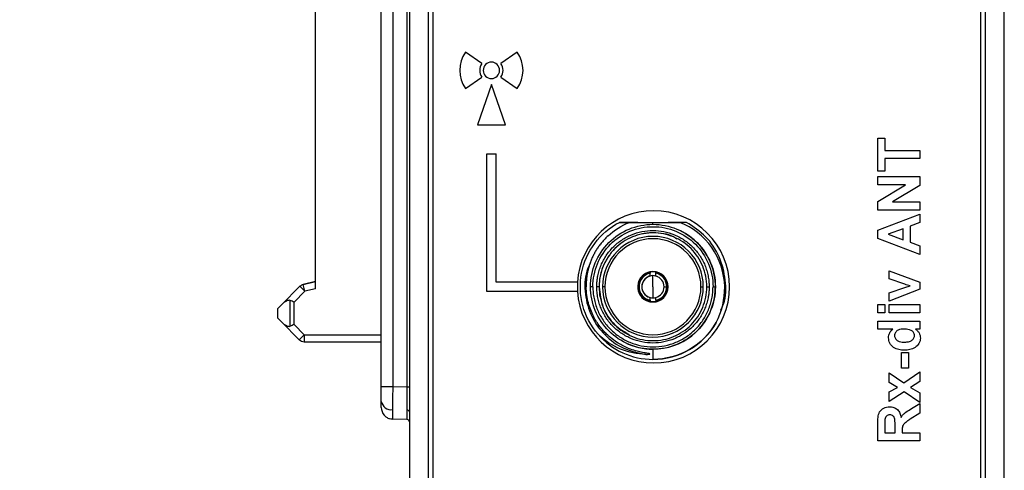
# Model space of a CAD drawing. Header units: millimetres. Extents: x 0 to 420, y 0 to 297.
# Tile 24 of 87: x 144 to 165, y 151 to 160. Entities that reach past the tile are written whole.
import ezdxf

# ---------------------------------------------------------------- set-up
doc = ezdxf.new("R2010")
doc.units = ezdxf.units.MM
doc.linetypes.add('SLD-Solido', pattern=[0])
doc.layers.add('BLOCCO', color=7, linetype='SLD-Solido')
doc.styles.add('SLDTEXTSTYLE12', font='GOTHIC.TTF', dxfattribs={"width": 0.913})
doc.dimstyles.new('SLDDIMSTYLE0', dxfattribs={"dimtxt": 3.5, "dimasz": 3, "dimexe": 0, "dimexo": 0.0625, "dimgap": 0.875, "dimtad": 1, "dimdec": 0, "dimlfac": 2, "dimrnd": 1e-09, "dimzin": 12, "dimdsep": 46, "dimtxsty": 'SLDTEXTSTYLE12', "dimsah": 1, "dimcen": 0.09, "dimadec": 0, "dimazin": 3, "dimtfac": 1, "dimtdec": 0, "dimtofl": 0, "dimtmove": 0, "dimatfit": 3, "dimfxl": 0, "dimfrac": 2, "dimtolj": 1, "dimtzin": 12, "dimarcsym": 0})
doc.dimstyles.new('SLDDIMSTYLE1', dxfattribs={"dimtxt": 3.5, "dimasz": 3, "dimexe": 0, "dimexo": 0.0625, "dimgap": 0.875, "dimtad": 1, "dimdec": 1, "dimlfac": 2, "dimrnd": 1e-09, "dimzin": 12, "dimdsep": 46, "dimtxsty": 'SLDTEXTSTYLE12', "dimsah": 1, "dimcen": 0.09, "dimadec": 0, "dimazin": 3, "dimtfac": 1, "dimtofl": 0, "dimtmove": 0, "dimatfit": 3, "dimfxl": 0, "dimfrac": 2, "dimtolj": 1, "dimtzin": 12, "dimarcsym": 0})

# ---------------------------------------------------------------- blocks, each defined once
blk = doc.blocks.new('_D')
at = {"layer": 'BLOCCO'}
for p, q in [((159.647, 179.128), (138.239, 179.128)), ((139.239, 179.128), (139.239, 124.157)), ((159.647, 124.157), (138.239, 124.157))]:
    blk.add_line(p, q, dxfattribs=at)
for points in [[(139.239, 179.128), (138.739, 176.128), (139.739, 176.128)], [(139.239, 124.157), (139.739, 127.157), (138.739, 127.157)]]:
    blk.add_solid(points, dxfattribs=at)
at = {"layer": 'BLOCCO', "insert": (134.769, 147.763), "char_height": 3.5, "attachment_point": 1, "rotation": 90, "style": 'SLDTEXTSTYLE12'}
blk.add_mtext('110', dxfattribs=at)
blk = doc.blocks.new('_D_1')
at = {"layer": 'BLOCCO'}
for p, q in [((154.963, 183.724), (126.239, 183.724)), ((127.239, 183.724), (127.239, 120.813)), ((157.397, 120.813), (126.239, 120.813))]:
    blk.add_line(p, q, dxfattribs=at)
for points in [[(127.239, 183.724), (126.739, 180.724), (127.739, 180.724)], [(127.239, 120.813), (127.739, 123.813), (126.739, 123.813)]]:
    blk.add_solid(points, dxfattribs=at)
at = {"layer": 'BLOCCO', "insert": (122.769, 146.45), "char_height": 3.5, "attachment_point": 1, "rotation": 90, "style": 'SLDTEXTSTYLE12'}
blk.add_mtext('125.8', dxfattribs=at)
blk = doc.blocks.new('_D_2')
at = {"layer": 'BLOCCO'}
for p, q in [((159.647, 179.128), (132.239, 179.128)), ((133.239, 179.128), (133.239, 120.813)), ((157.397, 120.813), (132.239, 120.813))]:
    blk.add_line(p, q, dxfattribs=at)
for points in [[(133.239, 179.128), (132.739, 176.128), (133.739, 176.128)], [(133.239, 120.813), (133.739, 123.813), (132.739, 123.813)]]:
    blk.add_solid(points, dxfattribs=at)
at = {"layer": 'BLOCCO', "insert": (128.769, 146.091), "char_height": 3.5, "attachment_point": 1, "rotation": 90, "style": 'SLDTEXTSTYLE12'}
blk.add_mtext('117', dxfattribs=at)

msp = doc.modelspace()

# ---------------------------------------------------------------- linework, layer by layer
at = {"color": 7, "linetype": 'SLD-Solido', "lineweight": 25}
for p, q in [((164.3467, 126.6568), (164.3467, 177.2241)), ((152.0467, 176.9911), (152.0467, 126.2604)), ((152.4467, 176.994), (152.4467, 126.6568)), ((164.3477, 126.6558), (164.3477, 177.1033)), ((164.7467, 126.2575), (164.7467, 177.0975)), ((152.5467, 176.0068), (152.5467, 126.6568)), ((164.2467, 126.6568), (164.2467, 176.0068)), ((151.4467, 152.4659), (151.4467, 170.8977)), ((151.6901, 170.8977), (151.6901, 152.4659)), ((151.998, 152.4579), (151.998, 170.9058)), ((150.0393, 154.5519), (150.0393, 168.7638)), ((153.5919, 159.3552), (153.2438, 159.599)), ((154.3496, 159.599), (154.0015, 159.3552)), ((153.2438, 158.8247), (153.5919, 159.0684)), ((153.7967, 158.9118), (153.4967, 158.0518)), ((154.0967, 158.0518), (153.7967, 158.9118)), ((154.0015, 159.0684), (154.3496, 158.8247)), ((153.4967, 158.0518), (154.0967, 158.0518)), ((162.0455, 157.7658), (162.1953, 157.7658)), ((162.0455, 157.0628), (162.0455, 157.7658)), ((162.1953, 157.7658), (162.1953, 157.5007)), ((162.1953, 157.5007), (162.9444, 157.5007)), ((162.9444, 157.5007), (162.9444, 157.3279)), ((153.6967, 154.4918), (153.6967, 157.4268)), ((153.6967, 157.4268), (153.8967, 157.4268)), ((153.8967, 154.6918), (153.8967, 157.4268)), ((162.1953, 157.3279), (162.1953, 157.0628)), ((162.9444, 157.3279), (162.1953, 157.3279)), ((162.1953, 157.0628), (162.0455, 157.0628)), ((162.0455, 156.9443), (162.9444, 156.9443)), ((162.0455, 156.7715), (162.0455, 156.9443)), ((162.9444, 156.9443), (162.9444, 156.7581)), ((162.6365, 156.7715), (162.0455, 156.7715)), ((162.0455, 156.4104), (162.6365, 156.7715)), ((162.9444, 156.7581), (162.3628, 156.4027)), ((162.0455, 156.2298), (162.0455, 156.4104)), ((162.3628, 156.4027), (162.9444, 156.4027)), ((162.9444, 156.4027), (162.9444, 156.2298)), ((162.9444, 156.2298), (162.0455, 156.2298)), ((162.0455, 155.8045), (162.9444, 156.1459)), ((162.9444, 156.1459), (162.9444, 155.9626)), ((157.2457, 155.926), (157.2457, 155.9685)), ((157.8416, 155.7853), (157.8416, 155.7853)), ((157.9611, 155.9685), (157.9611, 155.9685)), ((157.9611, 155.9685), (157.9611, 155.9685)), ((157.9611, 155.9685), (157.9611, 155.9685)), ((157.9611, 155.9685), (157.9611, 155.9685)), ((157.9611, 155.9685), (157.9611, 155.9685)), ((157.9611, 155.9685), (157.9611, 155.9685)), ((157.9611, 155.9685), (157.9611, 155.9685)), ((157.9611, 155.9685), (157.9611, 155.9685)), ((157.9611, 155.9685), (157.9611, 155.9685)), ((157.9611, 155.9685), (157.9611, 155.9685)), ((157.9611, 155.9685), (157.9611, 155.9685)), ((157.9611, 155.9685), (157.9611, 155.9685)), ((157.9611, 155.9685), (157.9611, 155.9685)), ((157.9611, 155.9685), (157.9611, 155.9685)), ((162.0455, 155.6214), (162.0455, 155.8045)), ((162.5872, 155.8319), (162.2645, 155.7137)), ((162.5872, 155.596), (162.5872, 155.8319)), ((162.9444, 155.9626), (162.737, 155.8868)), ((162.737, 155.8868), (162.737, 155.5418)), ((157.2457, 155.7435), (157.2457, 155.7435)), ((162.9444, 155.2816), (162.0455, 155.6214)), ((162.2645, 155.7137), (162.5872, 155.596)), ((162.737, 155.5418), (162.9444, 155.466)), ((162.9444, 155.466), (162.9444, 155.2816)), ((157.2457, 154.9185), (157.2457, 154.9185)), ((157.2457, 154.911), (157.2457, 154.9185)), ((162.2875, 154.7623), (162.2875, 154.9351)), ((162.2875, 154.9351), (162.9444, 154.6883)), ((157.1832, 154.9047), (157.1832, 154.9047)), ((157.1832, 154.9047), (157.1832, 154.882)), ((157.1832, 154.8226), (157.1832, 154.9047)), ((157.1832, 154.8226), (157.1832, 154.8226)), ((157.2457, 154.831), (157.2457, 154.831)), ((157.2457, 154.5935), (157.2457, 154.831)), ((157.3082, 154.882), (157.3082, 154.9047)), ((157.3082, 154.8226), (157.3082, 154.8226)), ((157.3877, 154.8774), (157.3877, 154.8774)), ((162.6228, 154.6463), (162.2875, 154.7623)), ((149.7097, 154.6032), (149.3143, 154.2078)), ((149.7097, 154.6032), (149.3143, 154.2078)), ((149.8157, 154.4971), (149.7097, 154.6032)), ((149.7097, 154.6032), (149.7097, 154.6032)), ((150.0393, 154.7063), (149.78, 154.6428)), ((149.78, 154.6428), (150.0393, 154.7063)), ((149.8157, 154.4971), (149.78, 154.6428)), ((149.78, 154.6428), (149.78, 154.6428)), ((150.0393, 154.5519), (149.8157, 154.4971)), ((155.6317, 154.6918), (153.8967, 154.6918)), ((155.9632, 154.5935), (155.9132, 154.5935)), ((156.0957, 154.5935), (156.0457, 154.5935)), ((156.2207, 154.5935), (156.1707, 154.5935)), ((157.2457, 154.5935), (157.2457, 154.356)), ((157.4832, 154.5935), (157.5409, 154.5935)), ((158.2707, 154.5935), (158.3207, 154.5935)), ((158.3957, 154.5935), (158.4457, 154.5935)), ((158.5282, 154.5935), (158.5782, 154.5935)), ((162.2875, 154.4626), (162.6228, 154.5788)), ((162.9444, 154.5403), (162.2875, 154.2898)), ((162.6228, 154.5788), (162.7348, 154.6125)), ((162.9444, 154.6883), (162.9444, 154.5403)), ((149.5015, 153.7526), (149.5015, 154.3006)), ((149.8157, 154.4971), (149.5847, 154.2661)), ((155.6317, 154.4918), (153.6967, 154.4918)), ((157.1037, 154.3095), (157.1037, 154.3095)), ((157.1832, 154.2822), (157.1832, 154.3643)), ((157.1832, 154.3643), (157.1832, 154.3643)), ((157.1832, 154.3049), (157.1832, 154.2822)), ((157.3082, 154.3049), (157.3082, 154.2822)), ((162.2875, 154.2898), (162.2875, 154.4626)), ((149.2393, 154.1328), (149.3143, 154.2078)), ((149.3143, 154.2078), (149.2393, 154.1328)), ((149.2393, 153.9203), (149.2393, 154.1328)), ((149.2393, 154.1328), (149.2393, 154.1328)), ((149.5847, 153.7871), (149.5847, 154.2661)), ((157.1832, 154.2822), (157.1832, 154.2822)), ((157.2457, 154.276), (157.2457, 154.276)), ((157.2457, 154.276), (157.2457, 154.2685)), ((157.3082, 154.2822), (157.3082, 154.2822)), ((162.0455, 154.2116), (162.1953, 154.2116)), ((162.0455, 154.0388), (162.0455, 154.2116)), ((162.1953, 154.2116), (162.1953, 154.0388)), ((162.2875, 154.0388), (162.2875, 154.2116)), ((162.2875, 154.2116), (162.9444, 154.2116)), ((162.9444, 154.2116), (162.9444, 154.0388)), ((149.2393, 153.9203), (149.3143, 153.8453)), ((162.1953, 154.0388), (162.0455, 154.0388)), ((162.9444, 154.0388), (162.2875, 154.0388)), ((149.3143, 153.8453), (149.6954, 153.4643)), ((149.5847, 153.7871), (149.8014, 153.5703)), ((162.0455, 153.8627), (162.9444, 153.8627)), ((162.0455, 153.6898), (162.0455, 153.8627)), ((162.3659, 153.6898), (162.0455, 153.6898)), ((162.9444, 153.6898), (162.8495, 153.6898)), ((162.9444, 153.8627), (162.9444, 153.6898)), ((149.8014, 153.5703), (149.6954, 153.4643)), ((149.8014, 153.5703), (149.8014, 153.4203)), ((149.8014, 153.5703), (151.4467, 153.5703)), ((149.8014, 153.4203), (151.4467, 153.4203)), ((156.6498, 153.4016), (156.6498, 153.4016)), ((157.2457, 153.261), (157.2457, 153.261)), ((157.2457, 153.261), (157.2457, 153.0435)), ((162.5526, 152.8568), (162.5526, 153.191)), ((162.5526, 153.191), (162.7024, 153.191)), ((162.7024, 153.191), (162.7024, 152.8568)), ((162.7024, 152.8568), (162.5526, 152.8568)), ((162.2875, 152.7556), (162.5987, 152.5457)), ((162.2875, 152.5502), (162.2875, 152.7556)), ((162.5987, 152.5457), (162.9444, 152.7787)), ((162.9444, 152.7787), (162.9444, 152.5732)), ((151.4467, 152.4659), (151.6901, 152.4659)), ((151.6901, 152.4659), (151.998, 152.4579)), ((151.998, 152.4579), (152.0467, 152.4579)), ((162.4681, 152.4461), (162.2875, 152.5502)), ((162.2875, 152.3503), (162.4681, 152.4461)), ((162.9444, 152.5732), (162.741, 152.4461)), ((162.741, 152.4461), (162.9444, 152.3272)), ((162.2875, 152.1448), (162.2875, 152.3503)), ((162.6061, 152.3489), (162.2875, 152.1448)), ((162.9444, 152.1218), (162.6061, 152.3489)), ((162.9444, 152.3272), (162.9444, 152.1218)), ((162.7665, 151.9923), (162.9444, 152.1013)), ((162.9444, 152.1013), (162.9444, 151.8992)), ((151.6901, 151.7662), (151.6499, 151.7705)), ((151.998, 151.7581), (151.6901, 151.7662)), ((162.9444, 151.8992), (162.7404, 151.7714)), ((162.0455, 151.3061), (162.0455, 151.6833)), ((162.1953, 151.6259), (162.1953, 151.4789)), ((162.4143, 151.4789), (162.4143, 151.6181)), ((162.1953, 151.4789), (162.4143, 151.4789)), ((162.5641, 151.5177), (162.5641, 151.4789)), ((162.5641, 151.4789), (162.9444, 151.4789)), ((162.9444, 151.4789), (162.9444, 151.3061)), ((162.9444, 151.3061), (162.0455, 151.3061))]:
    msp.add_line(p, q, dxfattribs=at)
at = {"color": 7, "linetype": 'SLD-Solido', "lineweight": 25, "flags": 128}
for points in [[(157.391, 154.8841), (157.3701, 154.8937), (157.2457, 154.9185)], [(157.3519, 154.8059), (157.3366, 154.8129), (157.2457, 154.831)]]:
    msp.add_lwpolyline(points, dxfattribs=at)
at = {"color": 7, "linetype": 'SLD-Solido', "lineweight": 25}
for centre, radius, start, end in [((153.7967, 159.2118), 0.675, 145, 215), ((153.7967, 159.2118), 0.675, 325, 35), ((153.7967, 159.2118), 0.25, 145, 215), ((153.7967, 159.2118), 0.175, 90, 270), ((153.7967, 159.2118), 0.175, 270, 90), ((153.7967, 159.2118), 0.25, 325, 35), ((157.2567, 154.5918), 1.625, 90, 176.47355), ((157.2567, 154.5918), 1.625, 270, 90), ((157.2457, 154.5935), 1.3325, 270, 63.43494), ((157.2457, 154.5935), 1.075, 0, 180), ((157.2457, 154.5935), 1.025, 0, 180), ((157.2457, 154.5935), 0.325, 90, 270), ((157.2457, 154.5935), 0.325, 90, 243.43494), ((157.2457, 154.5935), 0.325, 270, 90), ((157.2457, 154.5935), 0.3175, 101.35284, 258.64716), ((157.2457, 154.5935), 0.2952, 102.22223, 257.77777), ((157.2457, 154.5935), 0.2375, 90, 243.43494), ((157.2457, 154.5935), 0.2375, 105.25753, 254.74248), ((157.2457, 154.5935), 0.3175, 90, 101.35284), ((157.2457, 154.5935), 0.2375, 90, 105.25753), ((157.2457, 154.5935), 0.3175, 78.64716, 90), ((157.2457, 154.5935), 0.2375, 74.74248, 90), ((157.2457, 154.5935), 0.3175, 281.35284, 78.64716), ((157.2457, 154.5935), 0.2952, 0, 77.77777), ((157.2457, 154.5935), 0.2375, 0, 74.74248), ((149.8157, 154.4971), 0.15, 103.76079, 135.00001), ((149.8157, 154.4971), 0.15, 103.76079, 135.00001), ((155.6317, 154.5918), 0.1, 88.23677, 90), ((157.2567, 154.5918), 1.625, 176.47355, 183.52645), ((157.2457, 154.5935), 1.075, 180, 0), ((157.2457, 154.5935), 1.025, 180, 0), ((157.2457, 154.5935), 0.2952, 282.22223, 0), ((157.2457, 154.5935), 0.2375, 285.25753, 0), ((155.6317, 154.5918), 0.1, 270, 271.76323), ((157.2567, 154.5918), 1.625, 183.52645, 270), ((157.2457, 154.5935), 0.2375, 254.74248, 270), ((157.2457, 154.5935), 0.2375, 270, 285.25753), ((157.2457, 154.5935), 0.3175, 258.64716, 270), ((157.2457, 154.5935), 0.3175, 270, 281.35284), ((157.2457, 154.5935), 1.55, 270, 330.43177), ((149.8014, 153.5703), 0.15, 225.00001, 270.00001), ((157.2457, 154.5935), 1.55, 220.82858, 270), ((157.2457, 154.5935), 1.3325, 243.43494, 270), ((151.6627, 152.1898), 0.2201, 191.00414, 276.4551), ((151.6967, 152.0161), 0.25, 180, 220.66546), ((152.0035, 151.9193), 0.044, 11.00414, 96.4551), ((151.9967, 151.7081), 0.05, 0, 88.5)]:
    msp.add_arc(centre, radius, start, end, dxfattribs=at)
for points, knots in [([(156.0728, 153.5801), (155.9205, 153.7564), (155.8087, 153.9674), (155.6882, 154.4175), (155.6795, 154.6562), (155.7672, 155.1138), (155.8634, 155.3324), (156.1417, 155.7061), (156.3236, 155.8609), (156.5302, 155.9685)], [0, 0, 0, 0, 0.25, 0.25, 0.5, 0.5, 0.75, 0.75, 1, 1, 1, 1]), ([(155.9132, 154.5935), (155.9132, 154.7679), (155.9479, 154.9422), (156.0814, 155.2645), (156.1801, 155.4123), (156.4268, 155.659), (156.5746, 155.7578), (156.8969, 155.8913), (157.0713, 155.926), (157.2457, 155.926)], [0, 0, 0, 0, 0.25, 0.25, 0.5, 0.5, 0.75, 0.75, 1, 1, 1, 1]), ([(155.9632, 154.5935), (155.9632, 154.7613), (155.9966, 154.9292), (156.1251, 155.2394), (156.2201, 155.3816), (156.4575, 155.619), (156.5998, 155.7141), (156.91, 155.8426), (157.0778, 155.876), (157.4136, 155.876), (157.5814, 155.8426), (157.8916, 155.7141), (158.0338, 155.619), (158.2713, 155.3816), (158.3663, 155.2394), (158.4948, 154.9292), (158.5282, 154.7613), (158.5282, 154.5935)], [0, 0, 0, 0, 0.125, 0.125, 0.25, 0.25, 0.375, 0.375, 0.5, 0.5, 0.625, 0.625, 0.75, 0.75, 0.875, 0.875, 1, 1, 1, 1]), ([(156.0457, 154.5935), (156.0462, 154.6196), (156.0472, 154.6718), (156.0552, 154.7501), (156.0701, 154.8406), (156.0956, 154.9424), (156.1484, 155.0904), (156.2417, 155.2643), (156.3916, 155.4475), (156.5748, 155.5975), (156.7834, 155.7094), (157.0101, 155.7778), (157.2457, 155.8013), (157.4812, 155.7778), (157.7079, 155.7094), (157.9165, 155.5975), (158.0997, 155.4475), (158.2497, 155.2644), (158.3428, 155.0905), (158.3959, 154.9426), (158.4243, 154.8283), (158.4424, 154.7115), (158.4446, 154.6328), (158.4457, 154.5935)], [0, 0, 0, 0, 0.0208034, 0.0416412, 0.0626031, 0.0938818, 0.1251244, 0.1876014, 0.250084, 0.312561, 0.3750435, 0.4375205, 0.500003, 0.56248, 0.6249625, 0.6874396, 0.7499221, 0.8123818, 0.8748823, 0.9060534, 0.9373512, 0.9686667, 1, 1, 1, 1]), ([(156.7854, 155.9683), (156.7432, 155.9683), (156.6576, 155.9684), (156.573, 155.9684), (156.5302, 155.9685)], [0, 0, 0, 0, 0.4936377, 1, 1, 1, 1]), ([(156.5302, 155.9685), (156.5735, 155.9685), (156.658, 155.9685), (156.7436, 155.9685), (156.7854, 155.9685)], [0, 0, 0, 0, 0.5112834, 1, 1, 1, 1]), ([(156.7854, 155.9684), (156.7431, 155.9684), (156.6576, 155.9684), (156.573, 155.9684), (156.5302, 155.9685)], [0, 0, 0, 0, 0.4936286, 1, 1, 1, 1]), ([(156.7854, 155.9684), (156.7641, 155.9684), (156.7213, 155.9684), (156.6565, 155.9685), (156.5926, 155.9682), (156.5504, 155.9684), (156.5302, 155.9684)], [0, 0, 0, 0, 0.24863998, 0.50008732, 0.7606057, 1, 1, 1, 1]), ([(156.7854, 155.9684), (156.7641, 155.9684), (156.7213, 155.9684), (156.6565, 155.9685), (156.5927, 155.9682), (156.5505, 155.9684), (156.5302, 155.9684)], [0, 0, 0, 0, 0.2487549, 0.5000879, 0.7605654, 1, 1, 1, 1]), ([(156.7854, 155.9684), (156.7431, 155.9684), (156.6576, 155.9684), (156.573, 155.9684), (156.5302, 155.9685)], [0, 0, 0, 0, 0.4936341, 1, 1, 1, 1]), ([(156.6324, 155.9685), (156.6299, 155.9683), (156.6209, 155.9677), (156.6014, 155.9685), (156.5698, 155.9684), (156.5448, 155.9684), (156.5302, 155.9684)], [0, 0, 0, 0, 0.0728093, 0.2628333, 0.5717957, 1, 1, 1, 1]), ([(156.7854, 155.9684), (156.7641, 155.9684), (156.7213, 155.9684), (156.6565, 155.9685), (156.5927, 155.9682), (156.5505, 155.9683), (156.5302, 155.9684)], [0, 0, 0, 0, 0.248525, 0.5000283, 0.7605363, 1, 1, 1, 1]), ([(156.7854, 155.9684), (156.7431, 155.9684), (156.6576, 155.9684), (156.573, 155.9684), (156.5302, 155.9684)], [0, 0, 0, 0, 0.4937248, 1, 1, 1, 1]), ([(156.7854, 155.9684), (156.7641, 155.9684), (156.7213, 155.9684), (156.6574, 155.9684), (156.6042, 155.9684), (156.5672, 155.9684), (156.5487, 155.9684), (156.5395, 155.9684), (156.5345, 155.9684), (156.532, 155.9685), (156.5307, 155.9684), (156.5304, 155.9684), (156.5303, 155.9684), (156.5303, 155.9684)], [0, 0, 0, 0, 0.2485406, 0.5000265, 0.7500339, 0.8750378, 0.9375387, 0.9687886, 0.9844135, 0.9960453, 0.998995, 0.9997547, 1, 1, 1, 1]), ([(156.7854, 155.9685), (156.7641, 155.9685), (156.7213, 155.9685), (156.6574, 155.9684), (156.6042, 155.9684), (156.5672, 155.9684), (156.5487, 155.9684), (156.5395, 155.9684), (156.5345, 155.9684), (156.532, 155.9685), (156.5307, 155.9684), (156.5304, 155.9684), (156.5303, 155.9684), (156.5303, 155.9684)], [0, 0, 0, 0, 0.2486123, 0.5000687, 0.750057, 0.8750491, 0.9375445, 0.9687919, 0.9844156, 0.9960453, 0.998995, 0.999755, 1, 1, 1, 1]), ([(156.7854, 155.9685), (156.7641, 155.9684), (156.7213, 155.9684), (156.6574, 155.9684), (156.6042, 155.9684), (156.5672, 155.9684), (156.5487, 155.9684), (156.5395, 155.9684), (156.5342, 155.9684), (156.5316, 155.9684), (156.5303, 155.9684)], [0, 0, 0, 0, 0.2485619, 0.5000468, 0.7500509, 0.8750541, 0.9375554, 0.9688059, 0.984431, 1, 1, 1, 1]), ([(156.7854, 155.9684), (156.7641, 155.9684), (156.7213, 155.9684), (156.6574, 155.9684), (156.6042, 155.9684), (156.5672, 155.9684), (156.5487, 155.9684), (156.5395, 155.9684), (156.5345, 155.9684), (156.532, 155.9685), (156.5307, 155.9684), (156.5304, 155.9684), (156.5303, 155.9684), (156.5303, 155.9684)], [0, 0, 0, 0, 0.2485395, 0.5000262, 0.7500338, 0.8750376, 0.9375384, 0.9687882, 0.984413, 0.9960455, 0.9989951, 0.9997546, 1, 1, 1, 1]), ([(156.7854, 155.9684), (156.7641, 155.9684), (156.7213, 155.9684), (156.6574, 155.9683), (156.6042, 155.9683), (156.5672, 155.9683), (156.5487, 155.9683), (156.5382, 155.9684), (156.533, 155.9683), (156.5303, 155.9683)], [0, 0, 0, 0, 0.2486087, 0.5000318, 0.7500938, 0.8751445, 0.9376745, 0.9689405, 1, 1, 1, 1]), ([(156.7074, 155.9685), (156.701, 155.9685), (156.6862, 155.9685), (156.6602, 155.9685), (156.641, 155.9685), (156.6326, 155.9685)], [0, 0, 0, 0, 0.2980802, 0.6917849, 1, 1, 1, 1]), ([(156.7451, 155.9685), (156.7735, 155.9685), (156.8297, 155.9685), (156.9146, 155.9685), (156.9986, 155.9685), (157.0817, 155.9685), (157.164, 155.9685), (157.2186, 155.9685), (157.2457, 155.9685)], [0, 0, 0, 0, 0.1757727, 0.3472601, 0.5149209, 0.6792458, 0.8407559, 1, 1, 1, 1]), ([(156.9215, 155.9684), (156.9201, 155.9684), (156.9168, 155.9684), (156.9069, 155.9684), (156.8945, 155.9684), (156.8791, 155.9684), (156.8577, 155.9685), (156.8262, 155.9684), (156.8003, 155.9684), (156.7854, 155.9684)], [0, 0, 0, 0, 0.0626579, 0.1432272, 0.2460989, 0.350967, 0.4772306, 0.6995026, 1, 1, 1, 1]), ([(156.9221, 155.9685), (156.9221, 155.9685), (156.922, 155.9685), (156.9181, 155.9685), (156.8998, 155.9685), (156.858, 155.9685), (156.8164, 155.9685), (156.7903, 155.9685), (156.7854, 155.9685)], [0, 0, 0, 0, 0.0260189, 0.0664628, 0.1675041, 0.4935813, 0.9053071, 1, 1, 1, 1]), ([(156.8898, 155.9685), (156.8962, 155.9685), (156.9077, 155.9685), (156.9183, 155.9685), (156.9222, 155.9685), (156.9229, 155.9685), (156.9208, 155.9685), (156.9134, 155.9685), (156.8935, 155.9685), (156.8501, 155.9685), (156.8108, 155.9685), (156.7854, 155.9685)], [0, 0, 0, 0, 0.0991737, 0.1760556, 0.2072367, 0.2366854, 0.2677659, 0.3059232, 0.4127435, 0.618964, 1, 1, 1, 1]), ([(157.2457, 155.9685), (157.2698, 155.9685), (157.3183, 155.9685), (157.3912, 155.9685), (157.4646, 155.9685), (157.5603, 155.9685), (157.6797, 155.9685), (157.7718, 155.9685), (157.8191, 155.9685)], [0, 0, 0, 0, 0.12307615, 0.2472988, 0.37300212, 0.50050864, 0.74333902, 1, 1, 1, 1]), ([(157.2457, 155.926), (157.4201, 155.926), (157.5945, 155.8913), (157.9168, 155.7578), (158.0646, 155.659), (158.3112, 155.4123), (158.41, 155.2645), (158.5435, 154.9422), (158.5782, 154.7679), (158.5782, 154.5935)], [0, 0, 0, 0, 0.25, 0.25, 0.5, 0.5, 0.75, 0.75, 1, 1, 1, 1]), ([(157.7059, 155.9685), (157.6804, 155.9685), (157.6409, 155.9685), (157.5975, 155.9685), (157.5778, 155.9685), (157.571, 155.9685), (157.5689, 155.9685), (157.5692, 155.9685), (157.5693, 155.9685)], [0, 0, 0, 0, 0.4945657, 0.7666364, 0.9005166, 0.9490607, 0.9888484, 1, 1, 1, 1]), ([(157.706, 155.9685), (157.6806, 155.9685), (157.6388, 155.9685), (157.5942, 155.9685), (157.5752, 155.9685), (157.5705, 155.9685), (157.5689, 155.9685), (157.5692, 155.9685), (157.5693, 155.9685)], [0, 0, 0, 0, 0.49388131, 0.81143672, 0.91341087, 0.95339825, 0.98871058, 1, 1, 1, 1]), ([(157.706, 155.9685), (157.6805, 155.9685), (157.641, 155.9685), (157.5975, 155.9685), (157.5778, 155.9685), (157.571, 155.9685), (157.5689, 155.9685), (157.5692, 155.9685), (157.5693, 155.9685)], [0, 0, 0, 0, 0.494235, 0.7661401, 0.8999029, 0.9484397, 0.9882546, 1, 1, 1, 1]), ([(157.706, 155.9685), (157.6805, 155.9685), (157.6409, 155.9685), (157.5975, 155.9685), (157.5778, 155.9685), (157.571, 155.9685), (157.5689, 155.9685), (157.5692, 155.9685), (157.5693, 155.9685)], [0, 0, 0, 0, 0.4942867, 0.7661979, 0.8999889, 0.948498, 0.9882553, 1, 1, 1, 1]), ([(157.961, 155.9683), (157.9584, 155.9683), (157.9532, 155.9684), (157.9426, 155.9683), (157.9242, 155.9683), (157.8872, 155.9683), (157.813, 155.9683), (157.7487, 155.9684), (157.7059, 155.9684)], [0, 0, 0, 0, 0.0310564, 0.0623196, 0.1248447, 0.2498886, 0.4999497, 1, 1, 1, 1]), ([(157.9611, 155.9684), (157.9611, 155.9684), (157.961, 155.9685), (157.9607, 155.9684), (157.9594, 155.9685), (157.9568, 155.9684), (157.9519, 155.9685), (157.9427, 155.9684), (157.9242, 155.9685), (157.8873, 155.9685), (157.8131, 155.9684), (157.7488, 155.9684), (157.706, 155.9684)], [0, 0, 0, 0, 0.0002528, 0.0010081, 0.0039474, 0.0155888, 0.0312078, 0.0624468, 0.1249283, 0.2499036, 0.4998931, 1, 1, 1, 1]), ([(157.9611, 155.9684), (157.9598, 155.9684), (157.9572, 155.9684), (157.9519, 155.9684), (157.9427, 155.9684), (157.9242, 155.9684), (157.8872, 155.9684), (157.813, 155.9684), (157.7488, 155.9684), (157.706, 155.9685)], [0, 0, 0, 0, 0.0155689, 0.0311939, 0.062444, 0.1249445, 0.249946, 0.4999495, 1, 1, 1, 1]), ([(157.9611, 155.9685), (157.9183, 155.9684), (157.8339, 155.9684), (157.7482, 155.9684), (157.706, 155.9684)], [0, 0, 0, 0, 0.5066951, 1, 1, 1, 1]), ([(157.9611, 155.9684), (157.9598, 155.9684), (157.9572, 155.9684), (157.9519, 155.9684), (157.9427, 155.9684), (157.9242, 155.9684), (157.8872, 155.9684), (157.813, 155.9685), (157.7488, 155.9685), (157.706, 155.9685)], [0, 0, 0, 0, 0.015581, 0.031204, 0.0624507, 0.1249437, 0.2499342, 0.4999276, 1, 1, 1, 1]), ([(157.9611, 155.9685), (157.9183, 155.9684), (157.8339, 155.9684), (157.7482, 155.9684), (157.706, 155.9684)], [0, 0, 0, 0, 0.5067128, 1, 1, 1, 1]), ([(157.9611, 155.9684), (157.9598, 155.9684), (157.9572, 155.9684), (157.9519, 155.9684), (157.9427, 155.9684), (157.9242, 155.9684), (157.8872, 155.9684), (157.813, 155.9684), (157.7488, 155.9684), (157.706, 155.9685)], [0, 0, 0, 0, 0.0155691, 0.0311948, 0.0624463, 0.1249499, 0.2499579, 0.499972, 1, 1, 1, 1]), ([(157.9611, 155.9684), (157.9611, 155.9684), (157.9611, 155.9685), (157.961, 155.9684), (157.9607, 155.9685), (157.9594, 155.9684), (157.9568, 155.9685), (157.9519, 155.9684), (157.9427, 155.9685), (157.9242, 155.9684), (157.8873, 155.9685), (157.813, 155.9684), (157.7488, 155.9684), (157.706, 155.9684)], [0, 0, 0, 0, 0.0000554, 0.0002458, 0.0009871, 0.0039185, 0.0156054, 0.0312259, 0.0624676, 0.1249537, 0.2499349, 0.4999253, 1, 1, 1, 1]), ([(157.9611, 155.9684), (157.9611, 155.9684), (157.961, 155.9684), (157.9607, 155.9684), (157.9594, 155.9685), (157.9569, 155.9684), (157.9519, 155.9684), (157.9427, 155.9684), (157.9242, 155.9684), (157.8872, 155.9684), (157.813, 155.9684), (157.7488, 155.9684), (157.706, 155.9684)], [0, 0, 0, 0, 0.0002416, 0.0009852, 0.0039178, 0.0155999, 0.031223, 0.0624702, 0.1249661, 0.249965, 0.4999766, 1, 1, 1, 1]), ([(157.9611, 155.9684), (157.9606, 155.9684), (157.9593, 155.9684), (157.9567, 155.9684), (157.9519, 155.9684), (157.9427, 155.9684), (157.9242, 155.9684), (157.8872, 155.9684), (157.813, 155.9684), (157.7488, 155.9685), (157.706, 155.9685)], [0, 0, 0, 0, 0.0059081, 0.01557, 0.0311949, 0.0624448, 0.1249448, 0.2499454, 0.4999478, 1, 1, 1, 1]), ([(157.9611, 155.9685), (157.9183, 155.9684), (157.8339, 155.9684), (157.7482, 155.9684), (157.706, 155.9684)], [0, 0, 0, 0, 0.5067066, 1, 1, 1, 1]), ([(157.9611, 155.9684), (157.9598, 155.9684), (157.9572, 155.9684), (157.9519, 155.9684), (157.9427, 155.9684), (157.9242, 155.9684), (157.8872, 155.9684), (157.813, 155.9684), (157.7488, 155.9684), (157.706, 155.9684)], [0, 0, 0, 0, 0.0155814, 0.0312064, 0.0624562, 0.1249587, 0.2499657, 0.4999824, 1, 1, 1, 1]), ([(157.9611, 155.9684), (157.9183, 155.9684), (157.8339, 155.9684), (157.7482, 155.9684), (157.706, 155.9684)], [0, 0, 0, 0, 0.5066307, 1, 1, 1, 1]), ([(158.7773, 154.5935), (158.7703, 154.8936), (158.6728, 155.1888), (158.3328, 155.6737), (158.0912, 155.8625), (157.8191, 155.9685)], [0, 0, 0, 0, 0.5, 0.5, 1, 1, 1, 1]), ([(157.9611, 155.9685), (157.9451, 155.9685), (157.9199, 155.9685), (157.895, 155.9685), (157.8863, 155.9685), (157.8838, 155.9685), (157.8844, 155.9685), (157.8845, 155.9685)], [0, 0, 0, 0, 0.4933954, 0.780745, 0.8907605, 0.9877862, 1, 1, 1, 1]), ([(158.6958, 154.0963), (158.7157, 154.1388), (158.8084, 154.3368), (158.8104, 154.7433), (158.6848, 155.2426), (158.395, 155.6863), (158.1058, 155.8744), (157.9611, 155.9685)], [0, 0, 0, 0, 0.0639787, 0.297984, 0.5319893, 0.7659947, 1, 1, 1, 1]), ([(158.6958, 154.0963), (158.7157, 154.1388), (158.8084, 154.3368), (158.8104, 154.7433), (158.6848, 155.2426), (158.395, 155.6863), (158.1058, 155.8744), (157.9611, 155.9685)], [0, 0, 0, 0, 0.0639792, 0.2979844, 0.5319896, 0.7659948, 1, 1, 1, 1]), ([(156.2869, 155.6812), (156.2656, 155.6608), (156.2234, 155.6204), (156.1652, 155.5554), (156.1113, 155.4881), (156.0622, 155.4186), (156.0176, 155.3471), (155.9777, 155.2741), (155.9425, 155.1998), (155.9118, 155.1246), (155.8857, 155.0486), (155.8641, 154.9723), (155.8468, 154.8959), (155.8338, 154.8196), (155.8251, 154.7437), (155.8202, 154.6683), (155.8202, 154.6183), (155.8202, 154.5934)], [0, 0, 0, 0, 0.0723431, 0.1438526, 0.2145339, 0.2843926, 0.3534339, 0.4216632, 0.4890856, 0.5557061, 0.6215297, 0.6865612, 0.7508054, 0.8142669, 0.8769502, 0.9388598, 1, 1, 1, 1]), ([(157.2457, 155.7435), (157.0951, 155.7435), (156.9447, 155.7135), (156.6665, 155.5983), (156.539, 155.5131), (156.3261, 155.3002), (156.2408, 155.1726), (156.1256, 154.8945), (156.0957, 154.744), (156.0957, 154.5935)], [0, 0, 0, 0, 0.25, 0.25, 0.5, 0.5, 0.75, 0.75, 1, 1, 1, 1]), ([(157.2457, 155.7435), (157.2207, 155.743), (157.1706, 155.742), (157.0957, 155.7343), (157.0089, 155.72), (156.9113, 155.6956), (156.7695, 155.645), (156.6028, 155.5556), (156.4272, 155.412), (156.3074, 155.2655), (156.2299, 155.1364), (156.1761, 155.0228), (156.1317, 154.8921), (156.1012, 154.7441), (156.0975, 154.6439), (156.0957, 154.5935)], [0, 0, 0, 0, 0.0415456, 0.0831917, 0.1251181, 0.1876777, 0.250143, 0.3750437, 0.4999559, 0.6248206, 0.6874084, 0.7499207, 0.8334215, 0.9162958, 1, 1, 1, 1]), ([(158.3957, 154.5935), (158.3957, 154.744), (158.3657, 154.8945), (158.2505, 155.1726), (158.1653, 155.3002), (157.9524, 155.5131), (157.8248, 155.5983), (157.5467, 155.7135), (157.3962, 155.7435), (157.2457, 155.7435)], [0, 0, 0, 0, 0.25, 0.25, 0.5, 0.5, 0.75, 0.75, 1, 1, 1, 1]), ([(157.7527, 155.6112), (157.7307, 155.6268), (157.586, 155.7297), (157.4018, 155.7371), (157.2457, 155.7435)], [0, 0, 0, 0, 0.1521473, 1, 1, 1, 1]), ([(155.9109, 155.1062), (155.8826, 155.0465), (155.7841, 154.8386), (155.7823, 154.4307), (155.912, 153.9535), (156.2031, 153.5486), (156.6091, 153.2516), (156.9317, 153.1849), (157.0931, 153.1515)], [0, 0, 0, 0, 0.0746111, 0.2597036, 0.444787, 0.6298417, 0.8149064, 1, 1, 1, 1]), ([(157.0931, 153.1515), (157.0969, 153.1514), (157.1086, 153.151), (157.1265, 153.1515), (157.1461, 153.1524), (157.161, 153.1538), (157.172, 153.1556), (157.1782, 153.157), (157.1824, 153.1595), (157.1792, 153.1625), (157.1734, 153.1641), (157.1641, 153.1666), (157.151, 153.169), (157.129, 153.1727), (157.0959, 153.178), (157.0496, 153.1859), (156.9746, 153.2006), (156.8647, 153.2279), (156.6962, 153.2861), (156.4809, 153.3949), (156.3046, 153.5328), (156.1829, 153.6593), (156.1107, 153.7465), (156.0397, 153.8485), (155.9727, 153.9663), (155.9129, 154.1004), (155.8643, 154.2508), (155.8293, 154.4168), (155.8233, 154.5333), (155.8202, 154.5934)], [0, 0, 0, 0, 0.0050713, 0.0156495, 0.0239296, 0.0312729, 0.0358738, 0.0388607, 0.0404653, 0.0419064, 0.044623, 0.0489171, 0.0548511, 0.0624446, 0.0786896, 0.0995352, 0.1249805, 0.1804697, 0.2500155, 0.3617243, 0.4997462, 0.544976, 0.5951066, 0.6501508, 0.7101399, 0.7751023, 0.8450512, 0.9199994, 1, 1, 1, 1]), ([(157.2457, 153.261), (157.0713, 153.261), (156.8969, 153.2956), (156.5746, 153.4291), (156.4268, 153.5279), (156.1801, 153.7746), (156.0814, 153.9224), (155.9479, 154.2447), (155.9132, 154.419), (155.9132, 154.5935)], [0, 0, 0, 0, 0.25, 0.25, 0.5, 0.5, 0.75, 0.75, 1, 1, 1, 1]), ([(155.9632, 154.5935), (155.9635, 154.5725), (155.9641, 154.5306), (155.9689, 154.4679), (155.9766, 154.4053), (155.991, 154.3225), (156.0165, 154.2205), (156.073, 154.0624), (156.1726, 153.8765), (156.3329, 153.6807), (156.5287, 153.5204), (156.7517, 153.4008), (156.9939, 153.3277), (157.2457, 153.3026), (157.4974, 153.3277), (157.7397, 153.4008), (157.9627, 153.5204), (158.1584, 153.6807), (158.3187, 153.8764), (158.4183, 154.0623), (158.4749, 154.2203), (158.5053, 154.3425), (158.5246, 154.4674), (158.527, 154.5514), (158.5282, 154.5935)], [0, 0, 0, 0, 0.0156078, 0.0312194, 0.0468727, 0.0626055, 0.093884, 0.1251288, 0.1876057, 0.2500878, 0.3125647, 0.3750467, 0.4375236, 0.5000057, 0.5624826, 0.6249647, 0.6874416, 0.7499237, 0.8123844, 0.8748833, 0.9060611, 0.9373574, 0.9686704, 1, 1, 1, 1]), ([(158.4457, 154.5935), (158.4452, 154.5673), (158.4442, 154.5151), (158.4361, 154.4368), (158.4212, 154.3463), (158.3958, 154.2445), (158.343, 154.0965), (158.2497, 153.9226), (158.0998, 153.7394), (157.9165, 153.5895), (157.7079, 153.4776), (157.4813, 153.4092), (157.2457, 153.3856), (157.0101, 153.4092), (156.7835, 153.4775), (156.5748, 153.5895), (156.3916, 153.7394), (156.2417, 153.9225), (156.1485, 154.0965), (156.0955, 154.2443), (156.0671, 154.3587), (156.049, 154.4755), (156.0468, 154.5541), (156.0457, 154.5935)], [0, 0, 0, 0, 0.0208034, 0.0416412, 0.0626031, 0.0938818, 0.1251244, 0.1876014, 0.250084, 0.312561, 0.3750435, 0.4375205, 0.500003, 0.56248, 0.6249625, 0.6874396, 0.7499221, 0.8123818, 0.8748823, 0.9060534, 0.9373512, 0.9686667, 1, 1, 1, 1]), ([(156.0957, 154.5935), (156.0957, 154.4429), (156.1256, 154.2924), (156.2408, 154.0143), (156.3261, 153.8867), (156.539, 153.6738), (156.6665, 153.5886), (156.9447, 153.4734), (157.0951, 153.4435), (157.2457, 153.4435)], [0, 0, 0, 0, 0.25, 0.25, 0.5, 0.5, 0.75, 0.75, 1, 1, 1, 1]), ([(156.0957, 154.5935), (156.1134, 154.4438), (156.1489, 154.1445), (156.3924, 153.7724), (156.6311, 153.6368), (156.7386, 153.5757)], [0, 0, 0, 0, 0.3545408, 0.7090816, 1, 1, 1, 1]), ([(157.2457, 153.4435), (157.3962, 153.4435), (157.5467, 153.4734), (157.8248, 153.5886), (157.9524, 153.6738), (158.1653, 153.8867), (158.2505, 154.0143), (158.3657, 154.2924), (158.3957, 154.4429), (158.3957, 154.5935)], [0, 0, 0, 0, 0.25, 0.25, 0.5, 0.5, 0.75, 0.75, 1, 1, 1, 1]), ([(158.5782, 154.5935), (158.5782, 154.419), (158.5435, 154.2447), (158.41, 153.9224), (158.3112, 153.7746), (158.0646, 153.5279), (157.9168, 153.4291), (157.5945, 153.2956), (157.4201, 153.261), (157.2457, 153.261)], [0, 0, 0, 0, 0.25, 0.25, 0.5, 0.5, 0.75, 0.75, 1, 1, 1, 1]), ([(149.5015, 154.3006), (149.4819, 154.3087), (149.4536, 154.3053), (149.3873, 154.2725), (149.3497, 154.2432), (149.3143, 154.2078)], [0, 0, 0, 0, 0.5, 0.5, 1, 1, 1, 1]), ([(149.3143, 153.8453), (149.3497, 153.81), (149.3873, 153.7807), (149.4536, 153.7478), (149.4819, 153.7445), (149.5015, 153.7526)], [0, 0, 0, 0, 0.5, 0.5, 1, 1, 1, 1]), ([(158.5938, 153.8286), (158.4593, 153.5917), (158.2612, 153.3913), (157.7902, 153.117), (157.5181, 153.0436), (157.2457, 153.0435)], [0, 0, 0, 0, 0.5, 0.5, 1, 1, 1, 1]), ([(162.276, 153.5067), (162.2766, 153.5243), (162.2779, 153.5418), (162.2858, 153.5761), (162.292, 153.5927), (162.316, 153.6397), (162.3398, 153.6662), (162.3659, 153.6898)], [0, 0, 0, 0, 0.25, 0.25, 0.5, 0.5, 1, 1, 1, 1]), ([(162.6207, 153.6898), (162.5723, 153.6894), (162.5224, 153.6864), (162.4567, 153.6557), (162.4372, 153.6399), (162.4098, 153.6), (162.4033, 153.5757), (162.4028, 153.5515)], [0, 0, 0, 0, 0.5, 0.5, 0.75, 0.75, 1, 1, 1, 1]), ([(162.8292, 153.5528), (162.8287, 153.5644), (162.8276, 153.5761), (162.8204, 153.5981), (162.8151, 153.6086), (162.795, 153.637), (162.7766, 153.6523), (162.715, 153.6848), (162.6671, 153.6895), (162.6207, 153.6898)], [0, 0, 0, 0, 0.125, 0.125, 0.25, 0.25, 0.5, 0.5, 1, 1, 1, 1]), ([(162.8495, 153.6898), (162.8651, 153.6787), (162.8802, 153.667), (162.9065, 153.6393), (162.9182, 153.624), (162.9363, 153.5904), (162.9435, 153.5726), (162.9534, 153.5357), (162.9552, 153.5166), (162.956, 153.4975)], [0, 0, 0, 0, 0.25, 0.25, 0.5, 0.5, 0.75, 0.75, 1, 1, 1, 1]), ([(157.0931, 153.1515), (156.9104, 153.1541), (156.7251, 153.1918), (156.3761, 153.3367), (156.2126, 153.4439), (156.0729, 153.5801)], [0, 0, 0, 0, 0.5, 0.5, 1, 1, 1, 1]), ([(162.6135, 153.2404), (162.5731, 153.2411), (162.5326, 153.2436), (162.4539, 153.2616), (162.4154, 153.2764), (162.3495, 153.3231), (162.3219, 153.3541), (162.2843, 153.4255), (162.2768, 153.4663), (162.276, 153.5067)], [0, 0, 0, 0, 0.25, 0.25, 0.5, 0.5, 0.75, 0.75, 1, 1, 1, 1]), ([(162.4028, 153.5515), (162.4034, 153.5287), (162.4092, 153.506), (162.4338, 153.4676), (162.4512, 153.4518), (162.511, 153.4187), (162.558, 153.4136), (162.6036, 153.4132)], [0, 0, 0, 0, 0.25, 0.25, 0.5, 0.5, 1, 1, 1, 1]), ([(162.956, 153.4975), (162.9553, 153.4776), (162.9536, 153.4576), (162.9429, 153.4191), (162.935, 153.4006), (162.9042, 153.3493), (162.8751, 153.3206), (162.8088, 153.2763), (162.771, 153.2616), (162.6933, 153.2437), (162.6533, 153.2412), (162.6135, 153.2404)], [0, 0, 0, 0, 0.125, 0.125, 0.25, 0.25, 0.5, 0.5, 0.75, 0.75, 1, 1, 1, 1]), ([(162.7595, 153.441), (162.7793, 153.4529), (162.798, 153.4675), (162.8231, 153.5064), (162.8284, 153.5296), (162.8292, 153.5528)], [0, 0, 0, 0, 0.5, 0.5, 1, 1, 1, 1]), ([(162.6036, 153.4132), (162.6302, 153.4133), (162.6569, 153.4144), (162.7097, 153.4219), (162.7359, 153.4285), (162.7595, 153.441)], [0, 0, 0, 0, 0.5, 0.5, 1, 1, 1, 1]), ([(151.4467, 152.1478), (151.4467, 152.1884), (151.4467, 152.2386), (151.4467, 152.3489), (151.4467, 152.4085), (151.4467, 152.4659)], [0, 0, 0, 0, 0.5, 0.5, 1, 1, 1, 1]), ([(151.6901, 152.4659), (151.69, 152.4467), (151.6896, 152.4085), (151.6892, 152.3518), (151.6887, 152.2965), (151.6884, 152.2428), (151.6881, 152.1911), (151.6878, 152.1417), (151.6877, 152.0948), (151.6875, 152.0506), (151.6874, 152.0091), (151.6874, 151.9838), (151.6874, 151.9712)], [0, 0, 0, 0, 0.1049317, 0.2087669, 0.3115056, 0.4131483, 0.513695, 0.6131461, 0.7115019, 0.8087626, 0.9049286, 1, 1, 1, 1]), ([(151.9985, 151.963), (151.9985, 151.977), (151.9985, 152.0053), (151.9985, 152.052), (151.9985, 152.1019), (151.9984, 152.1552), (151.9983, 152.2114), (151.9983, 152.2703), (151.9982, 152.3313), (151.9981, 152.3941), (151.998, 152.4365), (151.998, 152.4579)], [0, 0, 0, 0, 0.1056936, 0.212739, 0.3211374, 0.4308899, 0.5419975, 0.6544614, 0.7682824, 0.8834617, 1, 1, 1, 1]), ([(151.4467, 152.0161), (151.4467, 152.0161), (151.4467, 152.0275), (151.4467, 152.0731), (151.4467, 152.1073), (151.4467, 152.1478)], [0, 0, 0, 0, 0.5, 0.5, 1, 1, 1, 1]), ([(162.0455, 151.6833), (162.0458, 151.7244), (162.0468, 151.7655), (162.0561, 151.8471), (162.0641, 151.8886), (162.1067, 151.9588), (162.139, 151.9865), (162.2121, 152.0238), (162.2535, 152.0316), (162.2946, 152.0321)], [0, 0, 0, 0, 0.25, 0.25, 0.5, 0.5, 0.75, 0.75, 1, 1, 1, 1]), ([(162.2946, 152.0321), (162.3254, 152.0315), (162.3565, 152.0282), (162.4148, 152.008), (162.442, 151.9921), (162.4873, 151.9501), (162.5048, 151.9239), (162.5296, 151.8674), (162.5366, 151.8371), (162.5418, 151.8067)], [0, 0, 0, 0, 0.25, 0.25, 0.5, 0.5, 0.75, 0.75, 1, 1, 1, 1]), ([(162.5418, 151.8067), (162.5554, 151.8272), (162.5697, 151.8473), (162.6028, 151.8837), (162.6214, 151.9), (162.681, 151.9434), (162.7237, 151.9681), (162.7665, 151.9923)], [0, 0, 0, 0, 0.25, 0.25, 0.5, 0.5, 1, 1, 1, 1]), ([(151.4637, 151.9254), (151.4748, 151.903), (151.4972, 151.8577), (151.5538, 151.8076), (151.6197, 151.7755), (151.6668, 151.7716), (151.6895, 151.7697)], [0, 0, 0, 0, 0.2541216, 0.5126649, 0.7644204, 1, 1, 1, 1]), ([(151.6874, 151.9712), (151.6874, 151.9578), (151.6875, 151.9309), (151.6875, 151.895), (151.6877, 151.8625), (151.6879, 151.8341), (151.6882, 151.8101), (151.6886, 151.7908), (151.6891, 151.7768), (151.6896, 151.7679), (151.6899, 151.7667), (151.6901, 151.7662)], [0, 0, 0, 0, 0.1057031, 0.2127573, 0.3211631, 0.4309207, 0.5420307, 0.6544932, 0.7683087, 0.8834776, 1, 1, 1, 1]), ([(151.998, 151.7581), (151.998, 151.7586), (151.9981, 151.7595), (151.9982, 151.7668), (151.9983, 151.7781), (151.9983, 151.7939), (151.9984, 151.8135), (151.9984, 151.837), (151.9985, 151.8638), (151.9985, 151.8939), (151.9985, 151.9267), (151.9985, 151.951), (151.9985, 151.963)], [0, 0, 0, 0, 0.1049463, 0.2087915, 0.3115363, 0.4131813, 0.5137274, 0.6131752, 0.7115256, 0.8087793, 0.9049371, 1, 1, 1, 1]), ([(162.3025, 151.8593), (162.2894, 151.8587), (162.2763, 151.8576), (162.2517, 151.849), (162.2403, 151.8419), (162.2216, 151.8238), (162.2142, 151.8127), (162.2036, 151.7889), (162.2007, 151.7761), (162.1982, 151.7633)], [0, 0, 0, 0, 0.25, 0.25, 0.5, 0.5, 0.75, 0.75, 1, 1, 1, 1]), ([(162.4143, 151.6181), (162.4142, 151.6435), (162.4139, 151.6688), (162.4126, 151.7194), (162.4115, 151.7447), (162.4036, 151.7948), (162.3921, 151.819), (162.3634, 151.844), (162.352, 151.8501), (162.3279, 151.8579), (162.3151, 151.8587), (162.3025, 151.8593)], [0, 0, 0, 0, 0.25, 0.25, 0.5, 0.5, 0.75, 0.75, 0.875, 0.875, 1, 1, 1, 1]), ([(162.7404, 151.7714), (162.7181, 151.7554), (162.6959, 151.7391), (162.6519, 151.7063), (162.6297, 151.69), (162.591, 151.6509), (162.5761, 151.6266), (162.5647, 151.5728), (162.5642, 151.5451), (162.5641, 151.5177)], [0, 0, 0, 0, 0.25, 0.25, 0.5, 0.5, 0.75, 0.75, 1, 1, 1, 1]), ([(162.1982, 151.7633), (162.1957, 151.7405), (162.1959, 151.7175), (162.1954, 151.6717), (162.1953, 151.6488), (162.1953, 151.6259)], [0, 0, 0, 0, 0.5, 0.5, 1, 1, 1, 1])]:
    msp.add_open_spline(points, degree=3, knots=knots, dxfattribs=at)
for points in [[(156.2869, 155.6812), (156.4193, 155.8038), (156.5755, 155.902), (156.7451, 155.9685)], [(157.1832, 154.8226), (157.1832, 154.8425), (157.1832, 154.8623), (157.1832, 154.882)], [(157.3082, 154.8226), (157.3082, 154.8425), (157.3082, 154.8623), (157.3082, 154.882)], [(158.5938, 153.8286), (158.7201, 154.0635), (158.7834, 154.33), (158.7773, 154.5935)], [(162.6785, 154.629), (162.6599, 154.6347), (162.6413, 154.6404), (162.6228, 154.6463)], [(162.7348, 154.6125), (162.7161, 154.6182), (162.6974, 154.6239), (162.6785, 154.629)], [(149.5847, 154.2661), (149.5558, 154.2781), (149.5256, 154.2906), (149.5015, 154.3006)], [(157.1832, 154.3049), (157.1832, 154.3246), (157.1832, 154.3444), (157.1832, 154.3643)], [(157.3082, 154.3049), (157.3082, 154.3246), (157.3082, 154.3444), (157.3082, 154.3643)], [(149.5847, 153.7871), (149.5558, 153.7751), (149.5256, 153.7626), (149.5015, 153.7526)]]:
    msp.add_open_spline(points, degree=3, dxfattribs=at)

# ---------------------------------------------------------------- dimensions: what is measured, and where the dimension line sits
at = {"layer": 'BLOCCO'}
for base, p1, p2, angle, dimstyle, picture, middle in [((127.2393, 120.8133), (155.9632, 183.724), (158.3967, 120.8133), 270.00001, 'SLDDIMSTYLE1', '_D_1', (127.2393, 152.2686)), ((133.2393, 120.8133), (160.6467, 179.1276), (158.3967, 120.8133), 90, 'SLDDIMSTYLE0', '_D_2', (133.2393, 149.9704)), ((139.2393, 124.1568), (160.6467, 179.1276), (160.6467, 124.1568), 90, 'SLDDIMSTYLE0', '_D', (139.2393, 151.6422))]:
    dim = msp.add_linear_dim(base=base, p1=p1, p2=p2, angle=angle, dimstyle=dimstyle, dxfattribs=at)
    dim.commit()
    dim.dimension.update_dxf_attribs({"geometry": picture, "text_midpoint": middle, "dimtype": 160})

doc.saveas('drawing.dxf')
